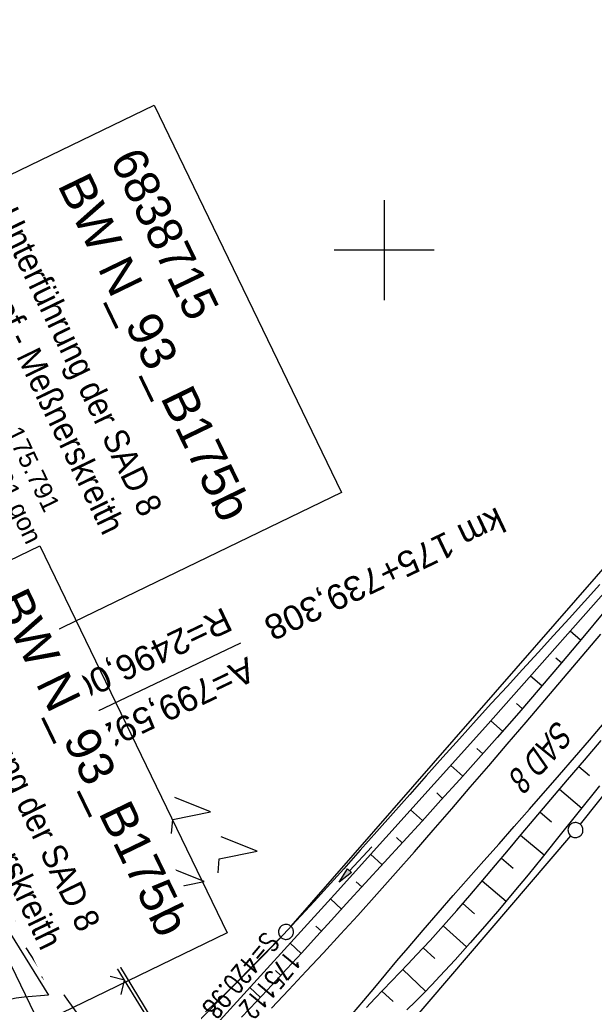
# Model space of a CAD drawing. Extents: x 508513 to 509174, y 450079 to 451036.
# Tile 39 of 51: x 508764 to 508821, y 450724 to 450823. Entities that reach past the tile are written whole.
import ezdxf
from ezdxf.enums import TextEntityAlignment as Align

# ---------------------------------------------------------------- set-up
doc = ezdxf.new("R2010")
doc.units = 0
doc.header["$LTSCALE"] = 10
doc.header["$MEASUREMENT"] = 0
doc.linetypes.add('AUSGEZOGEN', pattern=[0])
doc.linetypes.add('LT00', pattern=[0])
doc.layers.get('0').update_dxf_attribs({"linetype": 'LT00'})
for name, color, linetype in [('--EK_BW_TEXT_A', 20, 'LT00'), ('--EK_FBR', 250, 'LT00'), ('--EK_Schacht-Text', 5, 'LT00'), ('--EL_DFK_AB_L', 21, 'LT00'), ('-EL-93-1', 250, 'LT00'), ('BW_TEXT_A', 20, 'AUSGEZOGEN'), ('DFK_AB_L', 21, 'LT00'), ('DFK_BES-NAME', 255, 'LT00'), ('DFK_GZPKT', 250, 'LT00'), ('DFK_KATASTER', 250, 'LT00'), ('DFK_NUTZUNG', 250, 'LT00'), ('PFEIL', 140, 'AUSGEZOGEN'), ('V122_AFBR_BAB', 250, 'LT00'), ('V122_BOESCH', 250, 'LT00'), ('V122_BOSCHUNG', 250, 'LT00'), ('V122_GRABEN', 250, 'LT00'), ('V122_RASTER', 250, 'LT00'), ('V122_RAUHGE', 250, 'LT00'), ('V122_ZAUN', 40, 'LT00')]:
    doc.layers.add(name, color=color, linetype=linetype)
doc.styles.add('Arial', font='ARIAL.TTF')
doc.styles.add('Beschrift', font='ARIAL.TTF')
doc.styles.add('schachtbeschriftung', font='romans.shx', dxfattribs={"width": 0.75, "height": 2})
doc.styles.get("Standard").update_dxf_attribs({"font": 'ARIAL.TTF'})

# ---------------------------------------------------------------- blocks, each defined once
blk = doc.blocks.new('SYMB7010')
at = {"color": 0, "linetype": 'ByBlock'}
for points in [[(-0.031408, 0.499213), (-0.093728, 0.49134), (-0.15457, 0.475719), (-0.212975, 0.452595), (-0.268021, 0.422333), (-0.31884, 0.385411), (-0.36463, 0.342411), (-0.40467, 0.29401), (-0.438329, 0.240973), (-0.465074, 0.184136), (-0.484486, 0.124395), (-0.496256, 0.062692), (-0.5002, 0)], [(-0.5002, 0), (-0.496256, -0.062692), (-0.484486, -0.124395), (-0.465075, -0.184136), (-0.438329, -0.240973), (-0.404671, -0.29401), (-0.36463, -0.342411), (-0.31884, -0.385411), (-0.268021, -0.422333), (-0.212975, -0.452595), (-0.154571, -0.475719), (-0.093728, -0.49134), (-0.031408, -0.499213), (0.031408, -0.499213)], [(0.5002, 0), (0.496256, 0.062692), (0.484485, 0.124395), (0.465074, 0.184136), (0.438329, 0.240973), (0.40467, 0.29401), (0.36463, 0.342411), (0.31884, 0.385411), (0.268021, 0.422333), (0.212975, 0.452595), (0.15457, 0.475719), (0.093728, 0.49134), (0.031408, 0.499213), (-0.031408, 0.499213)], [(0.031408, -0.499213), (0.093728, -0.491341), (0.15457, -0.475719), (0.212975, -0.452595), (0.268021, -0.422333), (0.31884, -0.385411), (0.36463, -0.342411), (0.404671, -0.294011), (0.438329, -0.240974), (0.465075, -0.184136), (0.484486, -0.124395), (0.496256, -0.062692), (0.500201, 0)]]:
    blk.add_lwpolyline(points, dxfattribs=at)
blk = doc.blocks.new('SYMB7221')
at = {"color": 0, "linetype": 'ByBlock'}
for p, q in [((0, 0.435), (-0.11, 0.065)), ((0.11, 0.065), (0, 0.435)), ((0.25, 0.065), (0.11, 0.065)), ((-0.35, -0.065), (-0.46, -0.435)), ((0.35, -0.065), (0.24, -0.435))]:
    blk.add_line(p, q, dxfattribs=at)
for points in [[(-0.1, -0.435), (-0.24, -0.435), (-0.35, -0.065)], [(0.6, -0.435), (0.46, -0.435), (0.35, -0.065)]]:
    blk.add_lwpolyline(points, dxfattribs=at)
blk = doc.blocks.new('SYMB0024')
at = {"color": 0, "linetype": 'ByBlock'}
for p, q in [((-0.5, 0.5), (0, 0)), ((0, 0), (0.5, 0.5))]:
    blk.add_line(p, q, dxfattribs=at)
blk = doc.blocks.new('Pfreil3')
at = {"layer": 'PFEIL'}
blk.add_hatch(color=256, dxfattribs=at).paths.add_polyline_path([(-1.549, 0.273), (-1.549, -0.273), (0, 0)])
for p, q in [((-1.549, 0), (-4.831, 0)), ((-1.549, -0.273), (-1.549, 0.273)), ((-1.549, 0.273), (0, 0)), ((0, 0), (-1.549, -0.273))]:
    blk.add_line(p, q, dxfattribs=at)

msp = doc.modelspace()

# ---------------------------------------------------------------- linework, layer by layer
at = {"layer": '--EK_FBR'}
for points in [[(508788.719, 450724.107), (508790.456, 450725.953), (508792.188, 450727.803), (508793.914, 450729.66), (508795.631, 450731.524), (508797.338, 450733.397), (508799.242, 450735.511), (508801.134, 450737.637), (508803.015, 450739.773), (508804.886, 450741.917), (508806.751, 450744.067), (508808.609, 450746.223), (508810.464, 450748.382), (508812.316, 450750.543), (508814.194, 450752.738), (508816.071, 450754.934), (508817.943, 450757.133), (508819.811, 450759.337), (508821.671, 450761.547)], [(508796.827, 450723.541), (508797.94, 450724.864), (508799.049, 450726.19), (508800.157, 450727.518), (508801.266, 450728.844), (508802.38, 450730.166), (508803.878, 450731.919), (508805.387, 450733.662), (508806.905, 450735.397), (508808.429, 450737.125), (508809.958, 450738.85), (508811.487, 450740.573), (508813.015, 450742.297), (508814.54, 450744.025), (508817.548, 450747.47), (508820.533, 450750.936), (508823.494, 450754.422)]]:
    msp.add_lwpolyline(points, dxfattribs=at)
at = {"layer": 'DFK_AB_L'}
msp.add_line((508778.221, 450720.61), (508737.979, 450786.928), dxfattribs=at)
at = {"layer": 'DFK_KATASTER'}
for p, q in [((508827.897, 450775.004), (508790.654, 450732.314)), ((508838.214, 450765.971), (508819.607, 450742.527)), ((508818.652, 450741.369), (508797.708, 450716.929)), ((508789.635, 450731.213), (508779.136, 450720.505))]:
    msp.add_line(p, q, dxfattribs=at)
at = {"layer": 'V122_AFBR_BAB'}
for points in [[(508788.719, 450724.107), (508790.456, 450725.953), (508792.188, 450727.803), (508793.914, 450729.66), (508795.631, 450731.524), (508797.338, 450733.397), (508799.242, 450735.511), (508801.134, 450737.637), (508803.015, 450739.773), (508804.886, 450741.917), (508806.751, 450744.067), (508808.609, 450746.223), (508810.464, 450748.382), (508812.316, 450750.543), (508814.194, 450752.738), (508816.071, 450754.934), (508817.943, 450757.133), (508819.811, 450759.337), (508821.671, 450761.547)], [(508796.827, 450723.541), (508797.94, 450724.864), (508799.049, 450726.19), (508800.157, 450727.518), (508801.266, 450728.844), (508802.38, 450730.166), (508803.878, 450731.919), (508805.387, 450733.662), (508806.905, 450735.397), (508808.429, 450737.125), (508809.958, 450738.85), (508811.487, 450740.573), (508813.015, 450742.297), (508814.54, 450744.025), (508817.548, 450747.47), (508820.533, 450750.936), (508823.494, 450754.422)]]:
    msp.add_lwpolyline(points, dxfattribs=at)
at = {"layer": 'V122_BOESCH'}
for points in [[(508821.986, 450763.756), (508819.873, 450761.222), (508817.748, 450758.699), (508815.61, 450756.187), (508813.456, 450753.689), (508811.286, 450751.205), (508809.423, 450749.102), (508807.55, 450747.009), (508805.668, 450744.923), (508803.778, 450742.844), (508801.884, 450740.768), (508799.988, 450738.695), (508798.091, 450736.622), (508796.195, 450734.548), (508794.71, 450732.919), (508793.225, 450731.289), (508791.737, 450729.662), (508790.246, 450728.039), (508788.748, 450726.423), (508787.241, 450724.815), (508785.723, 450723.217)], [(508798.224, 450724.176), (508799.046, 450725.064), (508799.878, 450725.942), (508800.716, 450726.815), (508801.556, 450727.687), (508802.395, 450728.559), (508803.229, 450729.436), (508804.589, 450730.901), (508805.928, 450732.384), (508807.249, 450733.883), (508808.557, 450735.394), (508809.853, 450736.915), (508811.142, 450738.443), (508812.426, 450739.974), (508813.709, 450741.507), (508814.995, 450743.037), (508816.666, 450745.013), (508818.345, 450746.982), (508820.029, 450748.947), (508821.715, 450750.909)], [(508821.557, 450746.384), (508819.389, 450743.663), (508817.212, 450740.951), (508815.805, 450739.21), (508814.39, 450737.476), (508812.965, 450735.75), (508811.526, 450734.034), (508810.07, 450732.331), (508808.595, 450730.64), (508807.097, 450728.966), (508805.573, 450727.309), (508804.766, 450726.452), (508803.947, 450725.605), (508803.115, 450724.772), (508802.267, 450723.959)]]:
    msp.add_lwpolyline(points, dxfattribs=at)
at = {"layer": 'V122_BOSCHUNG'}
for p, q in [((508819.658, 450760.966), (508818.61, 450761.848)), ((508817.725, 450758.672), (508817.173, 450759.137)), ((508815.778, 450756.384), (508814.634, 450757.359)), ((508813.818, 450754.107), (508813.233, 450754.612)), ((508811.844, 450751.842), (508810.661, 450752.875)), ((508809.856, 450749.589), (508809.258, 450750.117)), ((508807.854, 450747.348), (508806.655, 450748.422)), ((508819.485, 450748.313), (508820.557, 450747.394)), ((508805.842, 450745.116), (508805.246, 450745.657)), ((508817.535, 450746.033), (508819.759, 450744.126)), ((508803.825, 450742.895), (508802.64, 450743.969)), ((508815.589, 450743.741), (508816.738, 450742.765)), ((508801.803, 450740.679), (508801.217, 450741.21)), ((508813.652, 450741.439), (508816.008, 450739.46)), ((508799.778, 450738.466), (508798.622, 450739.514)), ((508811.726, 450739.139), (508812.918, 450738.138)), ((508797.753, 450736.253), (508797.183, 450736.769)), ((508809.798, 450736.851), (508812.189, 450734.822)), ((508795.73, 450734.038), (508794.602, 450735.059)), ((508807.858, 450734.584), (508809.047, 450733.554)), ((508793.709, 450731.82), (508793.147, 450732.329)), ((508805.895, 450732.347), (508808.247, 450730.247)), ((508791.682, 450729.602), (508790.572, 450730.62)), ((508803.898, 450730.152), (508805.056, 450729.076)), ((508789.647, 450727.392), (508789.103, 450727.897)), ((508801.851, 450727.993), (508804.139, 450725.801)), ((508787.595, 450725.191), (508786.548, 450726.188)), ((508799.76, 450725.818), (508800.882, 450724.767))]:
    msp.add_line(p, q, dxfattribs=at)
at = {"layer": 'V122_GRABEN'}
for points in [[(508709.743, 450824.683), (508710.494, 450822.96), (508711.261, 450821.246), (508712.046, 450819.541), (508712.854, 450817.848), (508713.688, 450816.168), (508714.553, 450814.505), (508715.451, 450812.86), (508716.387, 450811.235), (508726.534, 450794.105), (508737.815, 450773.735), (508749.942, 450753.432), (508761.086, 450733.928), (508766.382, 450725.4)], [(508764.372, 450701.607), (508765.301, 450702.576), (508766.792, 450704.173), (508768.263, 450705.789), (508769.718, 450707.421), (508771.159, 450709.066), (508772.588, 450710.722), (508774.01, 450712.385), (508775.425, 450714.054), (508776.839, 450715.726), (508780.749, 450720.409), (508781.008, 450720.375), (508781.264, 450720.422), (508781.494, 450720.546), (508781.595, 450720.674), (508781.653, 450720.828), (508781.66, 450720.991), (508781.616, 450721.149), (508783.225, 450722.528), (508795.006, 450735.504), (508810.14, 450752.286), (508825.315, 450769.417)], [(508821.57, 450766.539), (508820.038, 450764.824), (508818.496, 450763.117), (508816.948, 450761.416), (508815.396, 450759.719), (508813.841, 450758.024), (508812.286, 450756.328), (508810.734, 450754.63), (508809.187, 450752.929), (508807.521, 450751.081), (508805.861, 450749.228), (508804.207, 450747.371), (508802.555, 450745.511), (508800.904, 450743.65), (508799.252, 450741.789), (508797.598, 450739.93), (508795.939, 450738.075), (508794.274, 450736.225), (508792.972, 450734.789), (508791.662, 450733.36), (508790.343, 450731.94), (508789.013, 450730.53), (508787.669, 450729.135), (508786.309, 450727.756), (508784.93, 450726.395), (508783.531, 450725.056), (508782.11, 450723.739)], [(508763.074, 450732.891), (508764.049, 450731.351), (508765.037, 450729.819), (508766.035, 450728.293), (508767.04, 450726.771), (508768.048, 450725.251), (508773.661, 450717.455)]]:
    msp.add_lwpolyline(points, dxfattribs=at)
at = {"layer": 'V122_RASTER'}
for p, q in [((508799.999, 450805), (508799.999, 450795)), ((508804.998, 450800), (508794.998, 450800))]:
    msp.add_line(p, q, dxfattribs=at)
at = {"layer": 'V122_RAUHGE'}
msp.add_lwpolyline([(508766.382, 450725.4), (508765.572, 450725.351), (508764.763, 450725.292), (508763.959, 450725.212), (508763.162, 450725.1), (508762.375, 450724.945), (508761.636, 450724.752), (508760.906, 450724.519), (508760.185, 450724.253), (508759.471, 450723.964), (508758.762, 450723.658), (508758.058, 450723.344), (508757.288, 450722.996), (508756.52, 450722.649)], dxfattribs=at)
at = {"layer": 'V122_ZAUN'}
for p, q in [((508766.178, 450739.718), (508758.343, 450752.509)), ((508774.013, 450726.927), (508766.178, 450739.718)), ((508777.931, 450720.531), (508774.013, 450726.927))]:
    msp.add_line(p, q, dxfattribs=at)

# ---------------------------------------------------------------- block references
at = {"layer": 'DFK_GZPKT', "xscale": 1.500000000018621, "yscale": 1.5, "zscale": 1.5, "rotation": 264.7377099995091}
for p in [(508819.14, 450741.94), (508790.161, 450731.749)]:
    msp.add_blockref('SYMB7010', p, dxfattribs=at)
at = {"layer": 'DFK_NUTZUNG', "xscale": 10.00000000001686, "yscale": 10, "zscale": 10, "rotation": 264.7377100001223}
msp.add_blockref('SYMB7221', (508782.941, 450740.218), dxfattribs=at)
at = {"layer": 'PFEIL'}
for p, rotation in [((508795.475, 450736.736), 227.1060444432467), ((508766.781, 450726.096), 302.9208794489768)]:
    msp.add_blockref('Pfreil3', p, dxfattribs=dict(at, rotation=rotation))
at = {"layer": 'V122_ZAUN', "xscale": 2.1, "yscale": 2.1, "zscale": 2.1, "rotation": 121.48843}
for p in [(508766.178, 450739.718), (508774.013, 450726.927)]:
    msp.add_blockref('SYMB0024', p, dxfattribs=at)

# ---------------------------------------------------------------- texts
at = {"layer": '--EK_Schacht-Text', "style": 'schachtbeschriftung', "width": 0.75}
for s, p in [('S=420.98', (508788.103, 450731.884)), ('175112', (508790.31, 450730.033))]:
    msp.add_text(s, height=2, rotation=-129.9747, dxfattribs=at).set_placement(p)
at = {"layer": '-EL-93-1', "style": 'Arial'}
msp.add_text('A=799,592', height=2.5, rotation=205.50052, dxfattribs=at).set_placement((508786.302, 450759.341))
at = {"layer": 'DFK_BES-NAME', "oblique": 13.754, "width": 0.75}
msp.add_text('SAD 8', height=2.5, rotation=228.56583, dxfattribs=at).set_placement((508817.386, 450753.102))

# ---------------------------------------------------------------- next in the draw order: texts
at = {"layer": 'BW_TEXT_A', "insert": (508775.652, 450810.598), "char_height": 2, "width": 37.55462, "attachment_point": 1, "rotation": 295.821, "style": 'Beschrift', "bg_fill": 3, "box_fill_scale": 1.5, "bg_fill_color": 256, "bg_fill_transparency": 0}
msp.add_mtext('\\pt20;{\\Funir_o|c0;\\H1.75x;6838715\\fArial|b0|i0|c238|p34;\\H0.5714x;\\P\\ptz;\\H1.75x;BW N_93_B1\\fArial|b0|i0|c0|p34;75b\\fArial|b0|i0|c238|p34;\\W0.8;\\P\\H0.3714x;\\W1;\\P\\fArial|b0|i0|c0|p34;\\H1.924x;\\W0.9;Unterführung der SAD 8 Haidhof - Meßnerskreith\\fArial|b0|i0|c238|p34;\\P\\H0.1999x;\\W1;\\P\\pt8,20;\\H3.602x;K\\fArial|b0|i0|c0|p34;m^I^I\\fArial|b0|i0|c238|p34;1\\fArial|b0|i0|c0|p34;75.791\\fArial|b0|i0|c238|p34;\\PBw.Wi\\fArial|b0|i0|c0|p34;.^I^I82.01\\fArial|b0|i0|c238|p34; gon\\PL.W.^I\\fArial|b0|i0|c0|p34;                 12.48 \\fArial|b0|i0|c238|p34;m\\P\\fArial|b0|i0|c0|p34;L.H.^I                 5.39 m}', dxfattribs=at)

# ---------------------------------------------------------------- next in the draw order: linework, layer by layer
at = {"layer": '--EL_DFK_AB_L'}
msp.add_line((508778.221, 450720.61), (508737.979, 450786.928), dxfattribs=at)
at = {"layer": '-EL-93-1'}
msp.add_line((508736.014, 450737.017), (508785.656, 450760.695), dxfattribs=at)
at = {"layer": 'BW_TEXT_A'}
msp.add_lwpolyline([(508776.966, 450814.512), (508795.724, 450775.746), (508760.586, 450758.743), (508741.828, 450797.51)], close=True, dxfattribs=at)

# ---------------------------------------------------------------- next in the draw order: texts
at = {"layer": '-EL-93-1', "style": 'Arial'}
msp.add_text('km 175+739,308   ', height=2.5, rotation=205.50052, dxfattribs=at).set_placement((508785.656, 450760.695), align=Align.MIDDLE_RIGHT)
msp.add_text('R=2496,000', height=2.5, rotation=205.50052, dxfattribs=at).set_placement((508785.01, 450762.049), align=Align.TOP_LEFT)

# ---------------------------------------------------------------- next in the draw order: texts
at = {"layer": '--EK_BW_TEXT_A', "insert": (508764.199, 450766.491), "char_height": 2, "width": 37.55462, "attachment_point": 1, "rotation": 295.821, "style": 'Beschrift', "bg_fill": 3, "box_fill_scale": 1.5, "bg_fill_color": 256, "bg_fill_transparency": 0}
msp.add_mtext('{\\fArial|b0|i0|c238|p34;\\H1.7499x;BW N_93_B1\\fArial|b0|i0|c0|p34;75b\\fArial|b0|i0|c238|p34;\\W0.8;\\P\\H0.3714x;\\W1;\\P\\fArial|b0|i0|c0|p34;\\H1.924x;\\W0.9;Unterführung der SAD 8 Haidhof - Meßnerskreith}', dxfattribs=at)

# ---------------------------------------------------------------- next in the draw order: linework, layer by layer
at = {"layer": '--EK_BW_TEXT_A'}
msp.add_lwpolyline([(508765.513, 450770.405), (508784.271, 450731.639), (508765.493, 450722.553), (508746.735, 450761.319)], close=True, dxfattribs=at)

doc.saveas('drawing.dxf')
